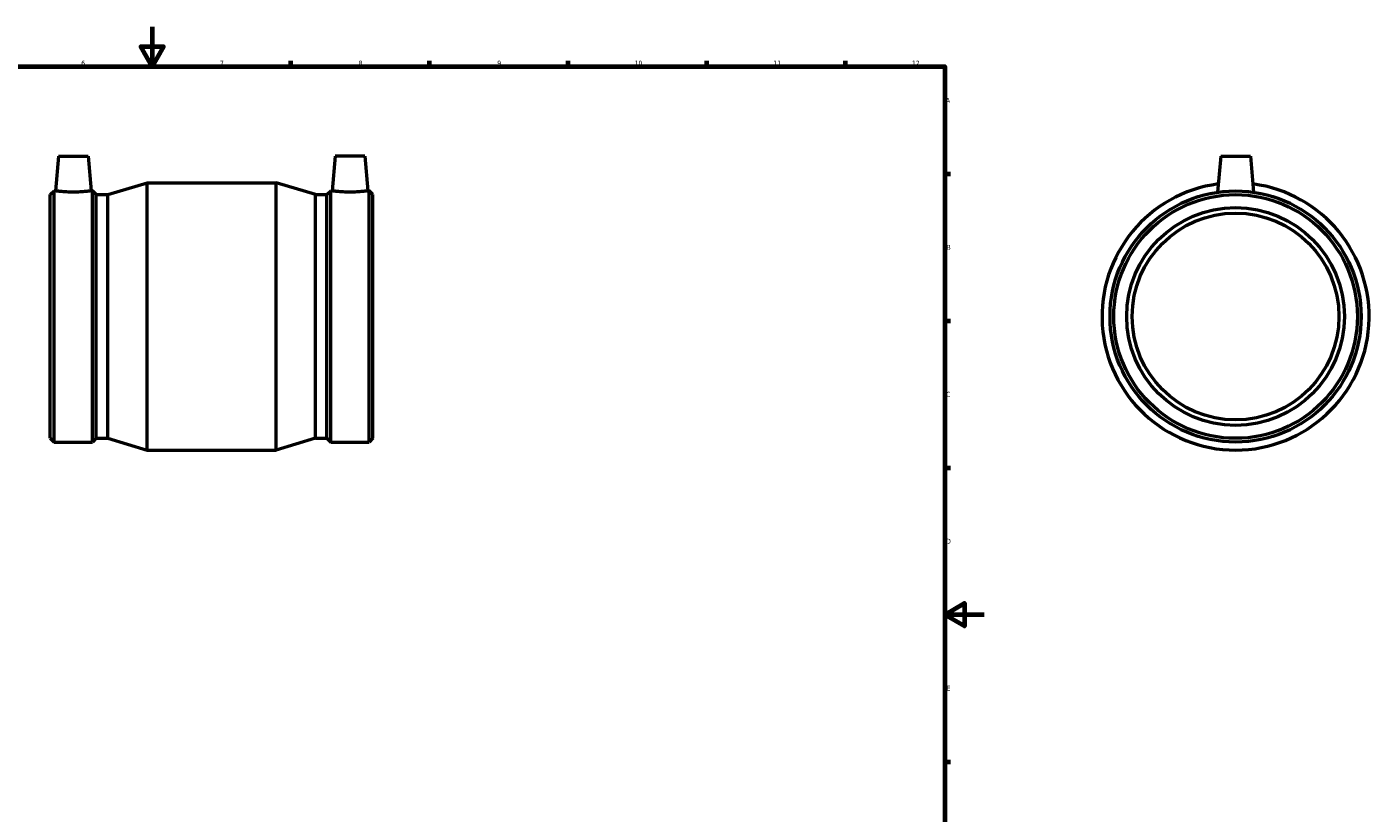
# Model space of a CAD drawing. Header units: millimetres. Extents: x -149 to 1243, y -200 to 1891.
# Tile 3 of 6: x 357 to 1035, y 197 to 594. Entities that reach past the tile are written whole.
import ezdxf

# ---------------------------------------------------------------- set-up
doc = ezdxf.new("R2010")
doc.units = ezdxf.units.MM
doc.layers.add('Border (ISO)', color=7, linetype='Continuous', lineweight=70)
doc.layers.add('Visible (ISO)', color=7, linetype='Continuous', lineweight=50)
doc.styles.add('Note Text (ISO)', font='tahoma.ttf')

# ---------------------------------------------------------------- blocks, each defined once
blk = doc.blocks.new('Borders Default Border')
at = {"layer": 'Border (ISO)'}
for p, q in [((490.58, 574), (490.58, 576.9)), ((560.67, 574), (560.67, 576.9)), ((630.75, 574), (630.75, 576.9)), ((700.83, 574), (700.83, 576.9)), ((770.92, 574), (770.92, 576.9)), ((821, 519.75), (823.9, 519.75)), ((821, 445.5), (823.9, 445.5)), ((821, 371.25), (823.9, 371.25)), ((821, 222.75), (823.9, 222.75))]:
    blk.add_line(p, q, dxfattribs=at)
at = {"layer": 'Border (ISO)', "flags": 128}
for points in [[(420.5, 594), (420.5, 574), (414.73, 584), (426.27, 584), (420.5, 574)], [(20, 20), (20, 574), (821, 574), (821, 20), (20, 20)], [(841, 297), (821, 297), (831, 302.77), (831, 291.23), (821, 297)]]:
    blk.add_lwpolyline(points, dxfattribs=at)
at = {"layer": 'Border (ISO)', "color": 232, "true_color": 0xca0064, "char_height": 2.5, "attachment_point": 7, "style": 'Note Text (ISO)'}
for s, insert in [('6', (384.66, 574.35)), ('7', (454.77, 574.4)), ('8', (524.81, 574.34)), ('9', (594.88, 574.35)), ('10', (664.29, 574.35)), ('11', (734.37, 574.4)), ('12', (804.46, 574.4)), ('A', (821.59, 555.62)), ('B', (821.89, 481.37)), ('C', (821.73, 407.08)), ('D', (821.73, 332.88)), ('E', (821.94, 258.63))]:
    blk.add_mtext(s, dxfattribs=dict(at, insert=insert))

msp = doc.modelspace()

# ---------------------------------------------------------------- linework, layer by layer
at = {"layer": 'Visible (ISO)'}
for p, q in [((373.131, 528.677), (371.596, 511.127)), ((373.131, 528.677), (388.131, 528.677)), ((388.131, 528.677), (389.667, 511.127)), ((512.931, 528.677), (511.396, 511.127)), ((527.931, 528.677), (512.931, 528.677)), ((527.931, 528.677), (529.467, 511.127)), ((960.464, 528.677), (958.871, 510.472)), ((960.464, 528.677), (975.464, 528.677)), ((975.464, 528.677), (977.056, 510.472)), ((369.031, 509.224), (370.935, 511.127)), ((369.031, 386.131), (369.031, 509.224)), ((370.935, 384.227), (370.935, 511.127)), ((370.935, 511.127), (371.596, 511.127)), ((389.667, 511.127), (390.328, 511.127)), ((390.328, 384.227), (390.328, 511.127)), ((392.231, 509.224), (390.328, 511.127)), ((392.231, 386.131), (392.231, 509.224)), ((392.231, 509.224), (398.031, 509.224)), ((398.031, 509.224), (417.931, 515.177)), ((398.031, 386.131), (398.031, 509.224)), ((417.931, 380.177), (417.931, 515.177)), ((417.931, 515.177), (483.131, 515.177)), ((483.131, 380.177), (483.131, 515.177)), ((503.031, 509.224), (483.131, 515.177)), ((503.031, 386.131), (503.031, 509.224)), ((503.031, 509.224), (508.831, 509.224)), ((508.831, 509.224), (510.735, 511.127)), ((508.831, 386.131), (508.831, 509.224)), ((510.735, 384.227), (510.735, 511.127)), ((510.735, 511.127), (511.396, 511.127)), ((529.467, 511.127), (530.128, 511.127)), ((530.128, 384.227), (530.128, 511.127)), ((532.031, 509.224), (530.128, 511.127)), ((532.031, 386.131), (532.031, 509.224)), ((369.031, 386.131), (370.935, 384.227)), ((370.935, 384.227), (390.328, 384.227)), ((392.231, 386.131), (390.328, 384.227)), ((392.231, 386.131), (398.031, 386.131)), ((398.031, 386.131), (417.931, 380.177)), ((417.931, 380.177), (483.131, 380.177)), ((503.031, 386.131), (483.131, 380.177)), ((503.031, 386.131), (508.831, 386.131)), ((508.831, 386.131), (510.735, 384.227)), ((510.735, 384.227), (530.128, 384.227)), ((532.031, 386.131), (530.128, 384.227))]:
    msp.add_line(p, q, dxfattribs=at)
for radius in [63.45, 61.547, 55, 52.25]:
    msp.add_circle((967.964, 447.677), radius, dxfattribs=at)
msp.add_arc((967.964, 447.677), 67.5, 97.431673, 82.568327, dxfattribs=at)
for points, knots in [([(389.667, 511.127), (389.667, 511.127), (389.441, 511.094), (388.523, 510.971), (387.832, 510.884), (386.232, 510.72), (385.217, 510.632), (382.987, 510.507), (381.772, 510.472), (379.491, 510.472), (378.276, 510.507), (376.046, 510.632), (375.03, 510.72), (373.431, 510.884), (372.739, 510.971), (371.821, 511.094), (371.596, 511.127), (371.596, 511.127)], [1.36776, 1.36776, 1.36776, 1.36776, 1.7094473, 1.7094473, 2.0511345, 2.0511345, 2.3933272, 2.3933272, 2.7355199, 2.7355199, 3.0777126, 3.0777126, 3.4199053, 3.4199053, 3.7615926, 3.7615926, 4.1032799, 4.1032799, 4.1032799, 4.1032799]), ([(520.431, 510.472), (519.291, 510.472), (518.076, 510.507), (515.846, 510.632), (514.83, 510.72), (513.231, 510.884), (512.539, 510.971), (511.621, 511.094), (511.396, 511.127), (511.396, 511.127)], [0, 0, 0, 0, 0.3421927, 0.3421927, 0.6843854, 0.6843854, 1.0260727, 1.0260727, 1.36776, 1.36776, 1.36776, 1.36776]), ([(529.467, 511.127), (529.467, 511.127), (529.241, 511.094), (528.323, 510.971), (527.632, 510.884), (526.032, 510.72), (525.017, 510.632), (522.787, 510.507), (521.572, 510.472), (520.431, 510.472)], [4.1032799, 4.1032799, 4.1032799, 4.1032799, 4.4449672, 4.4449672, 4.7866545, 4.7866545, 5.1288471, 5.1288471, 5.4710398, 5.4710398, 5.4710398, 5.4710398])]:
    msp.add_open_spline(points, degree=3, knots=knots, dxfattribs=at)

# ---------------------------------------------------------------- block references
msp.add_blockref('Borders Default Border', (0, 0))

doc.saveas('drawing.dxf')
